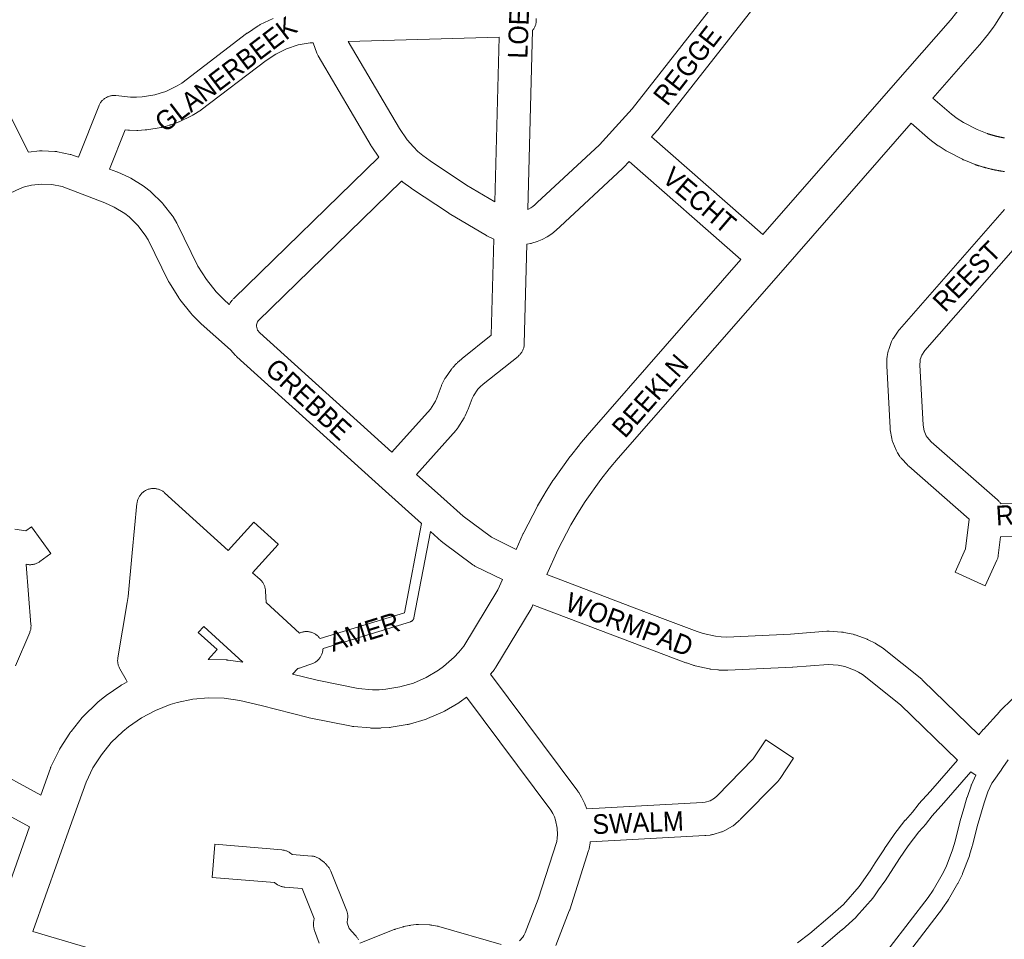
# Paper-space layout 'Layout1' of a CAD drawing. Header units: metres. Extents: x 123097 to 144122, y 392739 to 407589.
# Tile 124 of 256: x 131244 to 131630, y 395011 to 395372. Entities that reach past the tile are written whole.
import ezdxf
from ezdxf.enums import TextEntityAlignment as Align

# ---------------------------------------------------------------- set-up
doc = ezdxf.new("R2010")
doc.units = ezdxf.units.M
doc.header["$MEASUREMENT"] = 0
for name, color, linetype, lineweight in [('gs-anno-wegen algemeen tekst', 7, 'Continuous', 0), ('gs-knt-aanvullende hoofdweg', 7, 'Continuous', 0), ('gs-knt-fietspaden', 7, 'Continuous', 0), ('gs-knt-paden', 7, 'Continuous', 0), ('gs-knt-wegen algemeen', 7, 'Continuous', 0)]:
    doc.layers.add(name, color=color, linetype=linetype, lineweight=lineweight)
doc.styles.add('Style-Arial', font='arial.ttf')

psp = doc.layouts.get("Layout1")

# ---------------------------------------------------------------- linework, layer by layer
at = {"layer": 'gs-knt-aanvullende hoofdweg', "color": 7, "linetype": 'Continuous', "flags": 128}
for points in [[(131535.641, 395287.842), (131586.783, 395346.295), (131609.28, 395372.009), (131611.831, 395375.161), (131614.168, 395378.336), (131618.58, 395385.279), (131620.42, 395388.668), (131623.804, 395396.071), (131626.498, 395403.752), (131627.521, 395407.47), (131629.156, 395415.532), (131629.672, 395419.44), (131630.017, 395423.453), (131630.174, 395427.399), (131629.957, 395435.525), (131629.954, 395435.725), (131629.939, 395535.581), (131629.939, 395535.594), (131629.943, 395538.114)], [(131631.396, 395377.442), (131626.708, 395370.063), (131626.566, 395369.849), (131626.417, 395369.639), (131623.825, 395366.118), (131623.615, 395365.846), (131620.865, 395362.447), (131620.679, 395362.227), (131602.402, 395341.337)], [(131593.829, 395331.538), (131542.652, 395273.046), (131478.93, 395200.215), (131475.366, 395196.025), (131472.039, 395191.822), (131465.878, 395183.155), (131463, 395178.63), (131460.285, 395174.01), (131455.231, 395164.267), (131450.824, 395154.524)], [(131438.808, 395164.405), (131441.63, 395170.642), (131441.715, 395170.824), (131441.805, 395171.004), (131447.044, 395181.102), (131447.137, 395181.277), (131447.235, 395181.448), (131450.117, 395186.354), (131450.255, 395186.579), (131453.308, 395191.38), (131453.414, 395191.541), (131453.524, 395191.7), (131459.909, 395200.682), (131460.023, 395200.839), (131460.142, 395200.992), (131463.672, 395205.451), (131463.84, 395205.656), (131467.524, 395209.987), (131467.592, 395210.066), (131527.067, 395278.044)], [(131351.128, 395115.511), (131360.775, 395113.078), (131376.86, 395109.84), (131382.487, 395109.341), (131385.11, 395109.354), (131387.727, 395109.53), (131393.25, 395110.426), (131398.505, 395111.969), (131403.528, 395114.153), (131408.341, 395117.003), (131410.374, 395118.48), (131414.545, 395122.139), (131416.336, 395124.027), (131418.347, 395126.468), (131431.608, 395148.484), (131433.44, 395152.536)], [(131445.457, 395142.657), (131445.112, 395141.894), (131444.986, 395141.628), (131444.941, 395141.542), (131444.919, 395141.498), (131444.894, 395141.454), (131444.849, 395141.368), (131444.702, 395141.113), (131430.928, 395118.244), (131430.731, 395117.934), (131430.518, 395117.633), (131430.291, 395117.343), (131428.783, 395115.513)], [(131318.02, 395121.21), (131318.042, 395121.21), (131325.05, 395121.035), (131325.334, 395121.022), (131325.476, 395121.012), (131325.524, 395121.007), (131325.618, 395120.999), (131325.901, 395120.965), (131331.597, 395120.169)], [(131252.3, 395068.018), (131256.08, 395078.6), (131256.179, 395078.862), (131256.215, 395078.948), (131256.232, 395078.991), (131256.252, 395079.035), (131256.287, 395079.12), (131256.406, 395079.374), (131259.486, 395085.671), (131259.616, 395085.925), (131259.663, 395086.008), (131259.685, 395086.05), (131259.756, 395086.174), (131259.905, 395086.418), (131263.683, 395092.323), (131263.841, 395092.56), (131263.897, 395092.638), (131263.924, 395092.676), (131263.952, 395092.714), (131264.008, 395092.792), (131264.184, 395093.016), (131268.609, 395098.454), (131268.793, 395098.671), (131268.858, 395098.742), (131268.889, 395098.777), (131268.986, 395098.882), (131269.186, 395099.085), (131274.2, 395103.983), (131274.435, 395104.203), (131274.679, 395104.412), (131277.388, 395106.639), (131277.64, 395106.838), (131277.901, 395107.026), (131283.676, 395110.998), (131283.914, 395111.155), (131283.995, 395111.204), (131284.035, 395111.23), (131284.158, 395111.303), (131284.407, 395111.441), (131286.256, 395112.424)], [(131419.325, 395106.418), (131416.885, 395104.645), (131416.596, 395104.445), (131416.298, 395104.259), (131410.779, 395100.99), (131410.508, 395100.837), (131410.23, 395100.695), (131409.946, 395100.565), (131404.064, 395098.008), (131403.776, 395097.889), (131403.483, 395097.783), (131403.186, 395097.689), (131397.03, 395095.882), (131396.729, 395095.8), (131396.425, 395095.731), (131396.117, 395095.675), (131389.785, 395094.648), (131389.438, 395094.6), (131389.089, 395094.568), (131385.887, 395094.352), (131385.654, 395094.34), (131385.42, 395094.335), (131382.21, 395094.319), (131381.859, 395094.326), (131381.509, 395094.348), (131375.12, 395094.915), (131374.846, 395094.945), (131374.753, 395094.958), (131374.709, 395094.964), (131374.666, 395094.971), (131374.573, 395094.984), (131374.302, 395095.034), (131357.633, 395098.39), (131357.279, 395098.47), (131338.793, 395103.13), (131330.395, 395105.171), (131324.247, 395106.03), (131318.097, 395106.184), (131311.969, 395105.635), (131305.838, 395104.372), (131303.094, 395103.556), (131297.266, 395101.266), (131291.835, 395098.38), (131286.678, 395094.833), (131284.466, 395093.014), (131279.988, 395088.64), (131276.104, 395083.868), (131272.79, 395078.686), (131270.083, 395073.152), (131263.839, 395055.669), (131249.292, 395014.897), (131249.161, 395014.528)], [(131223.216, 394987.331), (131232.697, 395013.082), (131235.146, 395019.945), (131247.87, 395055.61)]]:
    psp.add_lwpolyline(points, dxfattribs=at)
at = {"layer": 'gs-knt-fietspaden', "color": 7, "linetype": 'Continuous', "flags": 128}
for points in [[(131620.478, 395091.695), (131622.144, 395093.7), (131622.242, 395093.814), (131628.635, 395100.871), (131628.705, 395100.945), (131628.775, 395101.018), (131633.569, 395105.735)], [(131549.264, 395010.084), (131554.13, 395013.725), (131562.113, 395020.482), (131567.264, 395025.147), (131573.498, 395032.203), (131577.779, 395038.301), (131579.798, 395041.425), (131583.386, 395046.965), (131583.425, 395047.024), (131586.933, 395052.21), (131586.996, 395052.3), (131587.062, 395052.388), (131591.428, 395058.042), (131591.505, 395058.139), (131591.586, 395058.232), (131594.383, 395061.371), (131596.604, 395064.27), (131596.691, 395064.38), (131596.783, 395064.486), (131601.401, 395069.61), (131611.994, 395081.786)], [(131631.941, 395081.924), (131629.896, 395078.849), (131628.909, 395077.364), (131628.821, 395077.238), (131627.62, 395075.593), (131625.591, 395072.815), (131625.538, 395072.742), (131623.94, 395069.302), (131622.474, 395064.952), (131622.473, 395064.948), (131619.711, 395055.677), (131619.71, 395055.672), (131617.89, 395048.196), (131617.848, 395048.037), (131616.803, 395044.477), (131616.76, 395044.342), (131616.712, 395044.209), (131614.056, 395037.283), (131614.003, 395037.152), (131613.944, 395037.022), (131612.34, 395033.677), (131612.276, 395033.551), (131612.207, 395033.427), (131608.47, 395027.019), (131608.396, 395026.898), (131608.318, 395026.78), (131606.196, 395023.737), (131606.102, 395023.608), (131583.74, 394994.456)], [(131578.227, 394998.802), (131600.483, 395027.817), (131602.477, 395030.678), (131606.071, 395036.841), (131607.553, 395039.929), (131610.107, 395046.591), (131611.089, 395049.936), (131612.91, 395057.418), (131612.932, 395057.504), (131612.953, 395057.579), (131612.956, 395057.59), (131614.215, 395061.866), (131614.221, 395061.886), (131615.764, 395067.016), (131615.767, 395067.025), (131615.802, 395067.135), (131617.349, 395071.727), (131617.393, 395071.847), (131617.408, 395071.887), (131617.416, 395071.908), (131617.441, 395071.967), (131617.492, 395072.085), (131619.237, 395075.841), (131618.485, 395076.309), (131618.333, 395076.407), (131618.184, 395076.508), (131617.267, 395077.152), (131606.677, 395064.979), (131606.636, 395064.933), (131602.091, 395059.89), (131599.876, 395056.999), (131599.795, 395056.897), (131599.71, 395056.798), (131596.909, 395053.654), (131592.686, 395048.185), (131589.259, 395043.12), (131583.628, 395034.417), (131583.53, 395034.274), (131581.061, 395030.841), (131579.177, 395028.071), (131579.092, 395027.951), (131579.001, 395027.834), (131578.906, 395027.721), (131572.395, 395020.352), (131572.307, 395020.257), (131572.262, 395020.209), (131572.246, 395020.194), (131572.215, 395020.164), (131572.121, 395020.074), (131566.781, 395015.239), (131566.693, 395015.162), (131558.585, 395008.299)]]:
    psp.add_lwpolyline(points, dxfattribs=at)
at = {"layer": 'gs-knt-paden', "color": 7, "linetype": 'Continuous', "flags": 128}
for points in [[(131361.882, 395129.386), (131395.021, 395139.507), (131401.742, 395174.533)], [(131405.232, 395171.393), (131398.741, 395137.559), (131398.721, 395137.467), (131398.696, 395137.375), (131398.668, 395137.285), (131398.635, 395137.196), (131398.598, 395137.108), (131398.557, 395137.023), (131398.512, 395136.94), (131398.463, 395136.859), (131398.41, 395136.78), (131398.353, 395136.704), (131398.293, 395136.63), (131398.23, 395136.56), (131398.163, 395136.492), (131398.094, 395136.428), (131398.021, 395136.367), (131397.946, 395136.31), (131397.867, 395136.256), (131397.787, 395136.206), (131397.704, 395136.16), (131397.619, 395136.118), (131397.533, 395136.079), (131397.444, 395136.045), (131397.354, 395136.016), (131363.056, 395125.542)]]:
    psp.add_lwpolyline(points, dxfattribs=at)
at = {"layer": 'gs-knt-wegen algemeen', "color": 7, "linetype": 'Continuous', "flags": 128}
for points in [[(131443.445, 395297.735), (131443.692, 395297.845), (131444.551, 395298.32), (131445.365, 395298.867), (131446.128, 395299.483), (131446.837, 395300.162), (131446.97, 395300.297), (131447.107, 395300.428), (131471.501, 395323.121), (131477.821, 395330.06), (131484.336, 395337.216), (131553.328, 395425.205), (131555.279, 395428.18), (131556.598, 395431.303), (131556.984, 395432.729), (131557.254, 395434.271), (131557.42, 395436.815), (131557.516, 395496.385)], [(131563.744, 395417.388), (131494.434, 395328.993), (131494.283, 395328.807), (131494.125, 395328.627), (131491.913, 395326.198)], [(131267.105, 395318.166), (131275.061, 395338.297), (131275.183, 395338.585), (131275.318, 395338.867), (131275.467, 395339.142), (131275.629, 395339.409), (131275.804, 395339.669), (131275.991, 395339.919), (131276.19, 395340.161), (131276.4, 395340.393), (131276.621, 395340.614), (131276.852, 395340.824), (131277.094, 395341.023), (131277.344, 395341.211), (131277.603, 395341.386), (131277.871, 395341.548), (131278.146, 395341.697), (131278.427, 395341.833), (131278.715, 395341.956), (131279.009, 395342.064), (131279.307, 395342.158), (131279.609, 395342.238), (131279.915, 395342.303), (131280.224, 395342.353), (131280.535, 395342.388), (131280.847, 395342.408), (131281.16, 395342.414), (131281.473, 395342.404), (131281.784, 395342.379), (131287.578, 395341.781), (131289.883, 395341.751), (131292.131, 395341.88), (131297.027, 395342.689), (131299.198, 395343.289), (131301.321, 395344.04), (131305.794, 395346.182), (131307.634, 395347.317), (131333.044, 395366.684), (131333.209, 395366.805), (131333.378, 395366.922), (131337.639, 395369.764), (131337.885, 395369.92), (131338.138, 395370.066), (131338.398, 395370.199), (131343.478, 395372.677)], [(131446.764, 395372.609), (131446.745, 395371.874), (131446.728, 395371.556), (131446.697, 395371.24), (131446.65, 395370.925), (131446.587, 395370.613), (131446.51, 395370.305), (131446.417, 395370.001), (131446.31, 395369.701), (131446.188, 395369.407), (131446.052, 395369.12), (131445.902, 395368.839), (131445.739, 395368.567), (131445.562, 395368.302), (131445.373, 395368.046), (131445.325, 395367.988), (131443.445, 395297.735)], [(131432.228, 395365.3), (131372.963, 395363.565)], [(131430.499, 395300.654), (131432.228, 395365.3)], [(131359.145, 395363.084), (131357.976, 395363.034), (131353.27, 395362.223), (131348.769, 395360.771), (131344.498, 395358.689), (131340.776, 395356.206), (131340.773, 395356.204), (131340.77, 395356.202)], [(131384.943, 395318.272), (131382.213, 395322.251), (131382.089, 395322.438), (131381.972, 395322.629), (131361.164, 395357.942), (131361.024, 395358.193), (131360.895, 395358.45), (131360.777, 395358.712), (131360.671, 395358.979), (131359.145, 395363.084)], [(131372.963, 395363.565), (131393.076, 395329.432), (131396.128, 395324.983), (131398.506, 395322.248), (131400.307, 395320.485), (131402.229, 395318.839), (131405.108, 395316.737), (131419.347, 395307.272), (131430.499, 395300.654)], [(131340.77, 395356.202), (131315.271, 395336.767), (131315.099, 395336.641), (131314.923, 395336.52), (131314.743, 395336.405), (131312.336, 395334.92), (131312.138, 395334.802), (131311.936, 395334.692), (131311.729, 395334.588), (131306.631, 395332.147), (131306.422, 395332.052), (131306.209, 395331.963), (131305.993, 395331.882), (131303.327, 395330.938), (131303.108, 395330.865), (131302.887, 395330.8), (131300.161, 395330.047), (131299.939, 395329.99), (131299.715, 395329.94), (131299.489, 395329.899), (131293.912, 395328.978), (131293.684, 395328.945), (131293.456, 395328.919), (131293.226, 395328.902), (131290.403, 395328.739), (131290.173, 395328.73), (131289.943, 395328.729), (131287.115, 395328.766), (131286.822, 395328.776), (131286.531, 395328.8), (131285.355, 395328.921), (131279.294, 395313.584)], [(131602.402, 395341.337), (131609.673, 395335.048), (131611.974, 395333.376), (131614.355, 395331.856), (131619.708, 395329.086), (131623.642, 395327.501), (131623.793, 395327.451), (131623.944, 395327.402), (131624.097, 395327.353), (131624.248, 395327.305), (131624.401, 395327.257), (131624.553, 395327.21), (131624.706, 395327.163), (131624.858, 395327.117), (131625.011, 395327.071), (131625.163, 395327.025), (131625.317, 395326.98), (131625.469, 395326.936), (131625.623, 395326.892), (131625.776, 395326.848), (131625.93, 395326.805), (131626.083, 395326.763), (131626.238, 395326.721), (131626.391, 395326.679), (131626.546, 395326.638), (131626.699, 395326.597), (131626.854, 395326.557), (131627.008, 395326.518), (131627.163, 395326.478), (131627.318, 395326.44), (131627.473, 395326.401), (131627.627, 395326.364), (131627.783, 395326.326), (131627.937, 395326.29), (131628.093, 395326.253), (131628.248, 395326.218), (131628.404, 395326.182), (131628.559, 395326.147), (131628.715, 395326.113), (131628.871, 395326.079), (131629.027, 395326.046), (131629.183, 395326.013), (131629.339, 395325.98), (131629.495, 395325.949), (131629.652, 395325.917), (131629.808, 395325.886), (131629.965, 395325.856), (131630.121, 395325.826), (131630.278, 395325.796), (131630.435, 395325.767)], [(131240.74, 395333.668), (131247.549, 395320.225)], [(131630.533, 395312.56), (131630.329, 395312.59), (131630.126, 395312.62), (131629.922, 395312.651), (131629.72, 395312.683), (131629.516, 395312.715), (131629.313, 395312.748), (131629.11, 395312.781), (131628.908, 395312.815), (131628.704, 395312.85), (131628.502, 395312.886), (131628.299, 395312.922), (131628.097, 395312.959), (131627.894, 395312.996), (131627.693, 395313.034), (131627.49, 395313.073), (131627.289, 395313.112), (131627.086, 395313.152), (131626.885, 395313.193), (131626.683, 395313.234), (131626.482, 395313.276), (131626.281, 395313.319), (131626.08, 395313.362), (131625.878, 395313.406), (131625.678, 395313.45), (131625.477, 395313.495), (131625.277, 395313.541), (131625.076, 395313.588), (131624.876, 395313.635), (131624.675, 395313.682), (131624.476, 395313.731), (131624.276, 395313.78), (131624.077, 395313.829), (131623.877, 395313.88), (131623.678, 395313.93), (131623.478, 395313.982), (131623.28, 395314.034), (131623.08, 395314.087), (131622.882, 395314.14), (131622.683, 395314.195), (131622.485, 395314.249), (131622.287, 395314.305), (131622.089, 395314.361), (131621.891, 395314.417), (131621.694, 395314.474), (131621.496, 395314.533), (131621.299, 395314.591), (131621.102, 395314.65), (131620.905, 395314.71), (131620.708, 395314.77), (131620.512, 395314.831), (131620.315, 395314.893), (131620.12, 395314.955), (131619.924, 395315.018), (131619.728, 395315.082), (131619.532, 395315.146), (131619.338, 395315.211), (131619.15, 395315.276), (131618.965, 395315.348), (131614.555, 395317.125), (131614.273, 395317.247), (131613.997, 395317.381), (131608.109, 395320.428), (131607.85, 395320.57), (131607.599, 395320.723), (131604.803, 395322.507), (131604.639, 395322.615), (131604.479, 395322.728), (131601.796, 395324.678), (131601.576, 395324.844), (131601.365, 395325.02), (131593.829, 395331.538)], [(131491.913, 395326.198), (131535.641, 395287.842)], [(131247.549, 395320.225), (131251.778, 395320.69), (131252.035, 395320.713), (131252.292, 395320.726), (131252.55, 395320.729), (131252.807, 395320.721), (131257.856, 395320.474), (131258.113, 395320.457), (131258.369, 395320.429), (131258.623, 395320.391), (131258.876, 395320.343), (131263.823, 395319.304), (131264.133, 395319.231), (131264.44, 395319.143), (131264.741, 395319.04), (131267.105, 395318.166)], [(131279.294, 395313.584), (131282.212, 395312.469), (131282.394, 395312.396), (131282.574, 395312.318), (131286.917, 395310.35), (131287.174, 395310.226), (131287.426, 395310.091), (131287.672, 395309.946), (131292.439, 395306.977), (131292.633, 395306.851), (131292.822, 395306.719), (131293.007, 395306.58), (131295.221, 395304.849), (131295.401, 395304.702), (131295.576, 395304.55), (131295.745, 395304.391), (131299.776, 395300.479), (131299.992, 395300.259), (131300.198, 395300.028), (131300.392, 395299.789), (131303.827, 395295.344), (131303.966, 395295.158), (131304.098, 395294.967), (131304.223, 395294.771), (131305.694, 395292.377), (131305.85, 395292.109), (131305.993, 395291.833), (131313.978, 395275.534), (131317.279, 395270.282), (131321.179, 395265.424), (131324.11, 395262.425), (131326.278, 395260.496), (131326.322, 395260.573), (131326.474, 395260.813), (131326.636, 395261.047), (131327.308, 395261.971), (131327.475, 395262.191), (131327.651, 395262.403), (131327.836, 395262.607), (131328.029, 395262.804), (131384.943, 395318.272)], [(131483.145, 395316.569), (131480.946, 395314.155), (131480.761, 395313.959), (131480.567, 395313.772), (131456.103, 395291.015), (131454.53, 395289.534), (131452.831, 395288.198), (131451.02, 395287.018), (131449.113, 395286.003), (131447.123, 395285.161), (131445.066, 395284.498), (131444.787, 395284.428), (131444.505, 395284.37), (131443.08, 395284.112)], [(131527.067, 395278.044), (131483.145, 395316.569)], [(131401.742, 395174.533), (131386.266, 395188.459), (131329.244, 395239.936), (131329.08, 395240.089), (131328.921, 395240.248), (131328.768, 395240.413), (131326.782, 395242.619), (131315.285, 395252.85), (131315.118, 395253.004), (131314.957, 395253.163), (131311.646, 395256.551), (131311.43, 395256.783), (131311.226, 395257.025), (131306.891, 395262.423), (131306.738, 395262.621), (131306.593, 395262.825), (131306.455, 395263.035), (131302.771, 395268.897), (131302.653, 395269.093), (131302.541, 395269.293), (131302.437, 395269.497), (131294.438, 395285.826), (131293.312, 395287.658), (131290.374, 395291.46), (131286.927, 395294.806), (131285.261, 395296.109), (131281.152, 395298.667), (131277.379, 395300.377), (131268.53, 395303.76), (131260.678, 395306.66), (131256.705, 395307.495), (131252.687, 395307.692), (131248.611, 395307.244), (131245.882, 395306.565), (131244.154, 395305.955), (131240.315, 395304.064)], [(131393.906, 395308.826), (131337.513, 395253.866), (131337.417, 395253.734), (131337.353, 395253.616), (131337.073, 395252.876), (131337.019, 395252.413), (131336.997, 395251.941), (131337.358, 395250.33), (131338.219, 395249.374), (131390.129, 395202.512)], [(131430.108, 395286.044), (131427.637, 395287.239), (131427.391, 395287.365), (131427.15, 395287.501), (131412.559, 395296.161), (131412.418, 395296.247), (131412.278, 395296.337), (131397.781, 395305.973), (131397.546, 395306.137), (131394.348, 395308.472), (131394.148, 395308.625), (131393.953, 395308.785), (131393.906, 395308.826)], [(131640.383, 395289.326), (131599.281, 395242.349), (131598.108, 395240.625), (131597.455, 395238.857), (131597.356, 395238.283), (131597.314, 395236.819), (131598.55, 395213.145), (131598.939, 395210.853), (131599.768, 395208.885), (131600.101, 395208.368), (131601.732, 395206.585), (131627.79, 395183.783), (131628.022, 395183.57), (131628.244, 395183.345), (131628.455, 395183.11), (131628.654, 395182.864), (131628.841, 395182.61), (131629.016, 395182.347), (131629.049, 395182.29), (131633.535, 395182.438)], [(131390.129, 395202.512), (131405.238, 395219.452), (131407.185, 395222.563), (131407.865, 395224.048), (131409.419, 395228.338), (131409.505, 395228.563), (131409.6, 395228.785), (131409.702, 395229.003), (131410.609, 395230.841), (131410.757, 395231.123), (131410.918, 395231.397), (131411.093, 395231.663), (131413.422, 395235.03), (131413.609, 395235.287), (131413.808, 395235.533), (131414.018, 395235.77), (131415.417, 395237.268), (131415.64, 395237.495), (131415.873, 395237.711), (131417.411, 395239.065), (131417.655, 395239.27), (131429.098, 395248.391), (131430.108, 395286.044)], [(131443.08, 395284.112), (131442.032, 395245.013), (131442.016, 395244.699), (131441.984, 395244.385), (131441.938, 395244.074), (131441.877, 395243.765), (131441.8, 395243.459), (131441.709, 395243.158), (131441.604, 395242.861), (131441.484, 395242.57), (131441.351, 395242.284), (131441.203, 395242.006), (131441.043, 395241.735), (131440.869, 395241.472), (131440.683, 395241.218), (131440.485, 395240.973), (131440.275, 395240.738), (131440.055, 395240.513), (131439.823, 395240.3), (131439.582, 395240.097), (131425.895, 395229.188), (131424.716, 395228.149), (131423.859, 395227.232), (131422.073, 395224.65), (131421.538, 395223.565), (131420.016, 395219.363), (131419.92, 395219.113), (131419.813, 395218.867), (131418.845, 395216.754), (131418.723, 395216.502), (131418.589, 395216.255), (131418.446, 395216.014), (131415.983, 395212.078), (131415.832, 395211.847), (131415.671, 395211.624), (131415.501, 395211.407), (131415.322, 395211.198), (131399.801, 395193.795)], [(131399.801, 395193.795), (131409.274, 395185.27), (131418.035, 395177.387), (131429.162, 395169.157), (131438.808, 395164.405)], [(131286.256, 395112.424), (131285.771, 395113.275), (131283.32, 395117.575), (131283.17, 395117.855), (131283.033, 395118.142), (131282.91, 395118.436), (131282.802, 395118.735), (131282.708, 395119.039), (131282.63, 395119.347), (131282.567, 395119.659), (131282.519, 395119.973), (131282.486, 395120.29), (131282.469, 395120.607), (131282.467, 395120.925), (131282.481, 395121.243), (131282.511, 395121.56), (131282.555, 395121.874), (131286.192, 395143.586), (131286.543, 395145.863), (131288.2, 395163.111), (131290.052, 395182.397), (131290.089, 395182.708), (131290.141, 395183.017), (131290.209, 395183.323), (131290.29, 395183.625), (131290.386, 395183.923), (131290.497, 395184.216), (131290.621, 395184.503), (131290.759, 395184.784), (131290.91, 395185.058), (131291.075, 395185.325), (131291.252, 395185.583), (131291.441, 395185.832), (131291.642, 395186.072), (131291.854, 395186.302), (131292.077, 395186.522), (131292.311, 395186.731), (131292.554, 395186.928), (131292.806, 395187.113), (131293.067, 395187.286), (131293.336, 395187.446), (131293.612, 395187.594), (131293.895, 395187.727), (131294.185, 395187.847), (131294.479, 395187.953), (131294.779, 395188.044), (131295.082, 395188.121), (131295.389, 395188.184), (131295.698, 395188.231), (131296.01, 395188.264), (131296.322, 395188.282), (131296.635, 395188.284), (131296.948, 395188.272), (131297.26, 395188.244), (131297.57, 395188.202), (131297.878, 395188.144), (131298.183, 395188.072), (131298.483, 395187.986), (131298.78, 395187.885), (131299.071, 395187.77), (131299.356, 395187.641), (131299.635, 395187.498), (131299.906, 395187.342), (131300.17, 395187.174), (131300.425, 395186.992), (131300.672, 395186.799), (131300.906, 395186.596), (131300.909, 395186.594), (131300.911, 395186.591)], [(131433.44, 395152.536), (131422.884, 395157.736), (131422.625, 395157.871), (131422.373, 395158.017), (131422.128, 395158.174), (131421.89, 395158.342), (131410.042, 395167.105), (131409.795, 395167.297), (131409.559, 395167.5), (131405.232, 395171.393)], [(131335.417, 395155.257), (131338.389, 395152.558), (131338.608, 395152.349), (131338.818, 395152.131), (131339.017, 395151.902), (131339.205, 395151.665), (131339.382, 395151.419), (131339.548, 395151.165), (131339.701, 395150.904), (131339.842, 395150.636), (131339.971, 395150.361), (131340.086, 395150.081), (131340.188, 395149.796), (131340.278, 395149.506), (131340.353, 395149.213), (131340.415, 395148.916), (131340.463, 395148.617), (131340.496, 395148.316), (131340.516, 395148.013), (131340.706, 395143.521)], [(131450.824, 395154.524), (131488.924, 395140.035), (131509.938, 395132.164), (131512.184, 395131.411), (131517.028, 395130.341), (131519.261, 395130.091), (131519.264, 395130.091), (131519.268, 395130.091)], [(131340.706, 395143.521), (131353.831, 395131.602), (131354.397, 395131.8), (131354.696, 395131.897), (131355, 395131.979), (131355.307, 395132.047), (131355.617, 395132.099), (131355.93, 395132.137), (131356.243, 395132.159), (131356.558, 395132.166), (131356.872, 395132.158), (131357.186, 395132.135), (131357.498, 395132.096), (131357.808, 395132.043), (131358.116, 395131.974), (131358.419, 395131.891), (131358.718, 395131.794), (131359.012, 395131.682), (131359.3, 395131.556), (131359.582, 395131.416), (131359.857, 395131.262), (131360.124, 395131.096), (131360.382, 395130.917), (131360.632, 395130.725), (131360.872, 395130.522), (131361.102, 395130.308), (131361.322, 395130.082), (131361.53, 395129.846), (131361.727, 395129.601), (131361.882, 395129.386)], [(131611.994, 395081.786), (131589.627, 395103.454), (131574.78, 395115.31), (131573.252, 395116.26), (131571.665, 395117.076), (131567.882, 395118.467), (131565.236, 395119.03), (131561.293, 395119.298), (131547.468, 395118.197), (131547.26, 395118.183), (131521.905, 395116.979), (131521.619, 395116.972), (131521.334, 395116.977), (131518.508, 395117.091), (131518.278, 395117.105), (131518.048, 395117.126), (131515.238, 395117.44), (131515.01, 395117.47), (131514.783, 395117.508), (131514.557, 395117.553), (131509.038, 395118.772), (131508.814, 395118.826), (131508.592, 395118.887), (131508.372, 395118.957), (131505.691, 395119.856), (131505.478, 395119.932), (131484.342, 395127.848), (131484.311, 395127.859), (131446.069, 395142.402), (131445.829, 395142.499), (131445.457, 395142.657)], [(131519.268, 395130.091), (131521.573, 395129.998), (131546.538, 395131.184), (131560.738, 395132.315), (131560.977, 395132.33), (131561.217, 395132.336), (131561.457, 395132.333), (131561.696, 395132.321), (131566.581, 395131.989), (131566.888, 395131.961), (131567.194, 395131.918), (131567.496, 395131.861), (131571.05, 395131.104), (131571.35, 395131.032), (131571.647, 395130.947), (131571.94, 395130.847), (131576.533, 395129.158), (131576.78, 395129.061), (131577.023, 395128.955), (131577.261, 395128.839), (131579.439, 395127.719), (131579.673, 395127.593), (131579.902, 395127.457), (131581.981, 395126.164), (131582.195, 395126.025), (131582.403, 395125.878), (131582.605, 395125.723), (131597.995, 395113.434), (131598.234, 395113.234), (131598.463, 395113.023), (131620.478, 395091.695)], [(131183.525, 395126.757), (131200.746, 395117.402), (131200.979, 395117.269), (131201.208, 395117.126), (131204.519, 395114.955), (131204.748, 395114.798), (131204.97, 395114.631), (131205.185, 395114.454), (131206.849, 395113.028), (131207.071, 395112.829), (131207.283, 395112.621), (131208.809, 395111.05), (131209.011, 395110.832), (131209.202, 395110.606), (131209.383, 395110.371), (131211.977, 395106.845), (131212.14, 395106.611), (131212.294, 395106.371), (131225.754, 395084.244), (131226.576, 395083.226), (131229.022, 395080.927), (131231.662, 395079.199), (131252.3, 395068.018)], [(131363.056, 395125.542), (131363.056, 395125.489), (131363.04, 395125.175), (131363.009, 395124.861), (131362.963, 395124.55), (131362.902, 395124.242), (131362.827, 395123.936), (131362.736, 395123.635), (131362.631, 395123.338), (131362.512, 395123.047), (131362.379, 395122.762), (131362.233, 395122.484), (131362.073, 395122.213), (131361.9, 395121.95), (131361.715, 395121.696), (131361.517, 395121.451), (131361.308, 395121.215), (131361.088, 395120.991), (131360.858, 395120.777), (131360.617, 395120.574), (131360.366, 395120.384), (131360.107, 395120.205), (131359.84, 395120.04), (131359.565, 395119.887), (131359.282, 395119.748), (131358.994, 395119.623), (131358.7, 395119.512), (131354.475, 395118.033), (131354.173, 395117.935), (131353.866, 395117.852), (131353.556, 395117.785), (131353.242, 395117.732), (131353.133, 395117.719), (131351.128, 395115.511)], [(131428.783, 395115.513), (131463.047, 395069.612), (131463.23, 395069.354), (131463.401, 395069.086), (131464.499, 395067.27), (131464.651, 395067.004), (131464.791, 395066.731), (131465.713, 395064.82), (131465.84, 395064.54), (131465.954, 395064.255)], [(131440.144, 395010.914), (131441.474, 395012.371), (131441.838, 395012.951), (131442.334, 395014.013), (131447.519, 395027.257), (131454.767, 395049.823), (131455.002, 395051.169), (131455.114, 395052.58), (131455.007, 395055.021), (131454.324, 395058.17), (131453.853, 395059.439), (131453.198, 395060.797), (131452.423, 395062.078), (131419.325, 395106.418)], [(131247.87, 395055.61), (131225.222, 395067.88)], [(131377.501, 395009.902), (131391.038, 395015.25), (131391.23, 395015.322), (131391.424, 395015.388), (131394.141, 395016.268), (131394.368, 395016.337), (131394.597, 395016.398), (131394.829, 395016.45), (131396.918, 395016.882), (131397.219, 395016.937), (131397.522, 395016.978), (131399.642, 395017.212), (131399.946, 395017.238), (131400.251, 395017.25), (131400.556, 395017.248), (131404.815, 395017.117), (131405.12, 395017.1), (131405.424, 395017.07), (131405.726, 395017.025), (131407.828, 395016.661), (131408.063, 395016.615), (131408.296, 395016.562), (131408.527, 395016.499), (131432.989, 395009.419)], [(131249.161, 395014.528), (131329.21, 394990.825)]]:
    psp.add_lwpolyline(points, dxfattribs=at)
for points in [[(131634.079, 395169.429), (131628.913, 395169.259), (131628.051, 395162.032), (131628.011, 395161.748), (131627.958, 395161.466), (131627.894, 395161.187), (131627.816, 395160.911), (131627.727, 395160.639), (131627.626, 395160.371), (131627.513, 395160.108), (131622.945, 395150.059, -0.3842027), (131622.932, 395150.055), (131611.097, 395155.435, -0.3842004), (131611.093, 395155.448), (131615.242, 395164.576), (131616.633, 395176.245), (131592.885, 395197.025), (131592.707, 395197.187), (131592.534, 395197.356), (131592.368, 395197.531), (131590.122, 395199.987), (131589.941, 395200.193), (131589.769, 395200.406), (131589.607, 395200.627), (131589.453, 395200.854), (131588.515, 395202.31), (131588.367, 395202.551), (131588.23, 395202.798), (131588.104, 395203.051), (131587.989, 395203.309), (131586.646, 395206.495), (131586.536, 395206.775), (131586.439, 395207.059), (131586.355, 395207.348), (131586.284, 395207.64), (131586.227, 395207.935), (131585.65, 395211.343), (131585.613, 395211.591), (131585.586, 395211.84), (131585.568, 395212.09), (131584.298, 395236.403), (131584.289, 395236.667), (131584.292, 395236.93), (131584.355, 395239.122), (131584.371, 395239.431), (131584.402, 395239.739), (131584.447, 395240.045), (131584.727, 395241.663), (131584.785, 395241.954), (131584.855, 395242.242), (131584.938, 395242.527), (131585.035, 395242.807), (131586.17, 395245.882), (131586.287, 395246.177), (131586.418, 395246.466), (131586.564, 395246.749), (131586.723, 395247.024), (131586.895, 395247.29), (131588.739, 395250), (131588.891, 395250.215), (131589.052, 395250.423), (131589.222, 395250.625), (131630.463, 395297.761)], [(131300.911, 395186.591), (131325.778, 395164.01), (131335.87, 395175.122, -0.3690078), (131335.883, 395175.123), (131345.508, 395166.382, -0.3690085), (131345.509, 395166.369), (131335.417, 395155.257)], [(131242.152, 395172.377), (131246.432, 395171.73), (131248.601, 395173.292, -0.3905121), (131248.615, 395173.29), (131256.213, 395162.741, -0.3905166), (131256.211, 395162.728), (131251.888, 395159.614), (131251.628, 395159.436), (131251.36, 395159.271), (131251.084, 395159.119), (131250.801, 395158.98), (131250.511, 395158.856), (131250.216, 395158.745), (131249.916, 395158.65), (131249.612, 395158.568), (131249.304, 395158.502), (131248.993, 395158.45), (131248.68, 395158.413), (131248.366, 395158.392), (131248.051, 395158.386), (131247.736, 395158.395), (131247.422, 395158.42), (131247.11, 395158.459), (131246.516, 395158.549), (131246.525, 395158.462), (131248.459, 395134.922), (131248.477, 395134.605), (131248.48, 395134.287), (131248.467, 395133.97), (131248.439, 395133.653), (131248.396, 395133.339), (131248.337, 395133.026), (131248.263, 395132.717), (131248.174, 395132.412), (131248.07, 395132.112), (131247.952, 395131.817), (131242.323, 395118.727)], [(131331.597, 395120.169), (131316.229, 395134.126), (131314.129, 395131.814), (131321.532, 395125.091, -0.3690124), (131321.533, 395125.078), (131318.02, 395121.21)], [(131465.954, 395064.255), (131466.547, 395062.654), (131512.036, 395065.128), (131512.965, 395065.234), (131514.936, 395065.82), (131516.663, 395066.818), (131517.668, 395067.696), (131531.903, 395082.194), (131536.862, 395089.698, -0.3848364), (131536.875, 395089.701), (131547.722, 395082.534, -0.3848383), (131547.724, 395082.52), (131542.419, 395074.492), (131542.24, 395074.235), (131542.05, 395073.987), (131541.847, 395073.749), (131541.633, 395073.52), (131526.784, 395058.397), (131526.607, 395058.223), (131526.424, 395058.057), (131524.754, 395056.598), (131524.511, 395056.395), (131524.259, 395056.205), (131523.997, 395056.027), (131523.727, 395055.862), (131520.785, 395054.162), (131520.517, 395054.016), (131520.242, 395053.882), (131519.961, 395053.761), (131519.675, 395053.653), (131519.384, 395053.559), (131516.127, 395052.59), (131515.851, 395052.515), (131515.571, 395052.451), (131515.29, 395052.4), (131515.006, 395052.362), (131513.314, 395052.17), (131513.124, 395052.151), (131512.934, 395052.138), (131467.943, 395049.69), (131467.926, 395049.532), (131467.881, 395049.228), (131467.515, 395047.136), (131467.456, 395046.844), (131467.385, 395046.554), (131467.3, 395046.268), (131459.853, 395023.082), (131459.788, 395022.89), (131459.717, 395022.7), (131454.382, 395009.073)], [(131361.55, 395009.961), (131359.714, 395014.946), (131359.612, 395015.246), (131359.524, 395015.551), (131359.452, 395015.859), (131359.394, 395016.171), (131359.352, 395016.485), (131359.325, 395016.801), (131359.314, 395017.118), (131359.317, 395017.435), (131359.337, 395017.751), (131359.371, 395018.066), (131359.578, 395019.595), (131354.853, 395031.36), (131348.077, 395031.922), (131347.78, 395031.954), (131347.485, 395031.999), (131347.193, 395032.057), (131346.904, 395032.129), (131346.618, 395032.214), (131346.336, 395032.312), (131346.059, 395032.423), (131345.788, 395032.546), (131345.522, 395032.682), (131345.263, 395032.829), (131345.011, 395032.988), (131344.767, 395033.159), (131344.044, 395033.689), (131319.518, 395035.745, -0.3840869), (131319.509, 395035.755), (131320.595, 395048.711, -0.384085), (131320.605, 395048.719), (131346.958, 395046.51), (131347.254, 395046.479), (131347.548, 395046.433), (131347.84, 395046.375), (131348.129, 395046.303), (131348.414, 395046.218), (131348.695, 395046.12), (131348.972, 395046.009), (131349.243, 395045.886), (131349.508, 395045.751), (131349.766, 395045.603), (131350.018, 395045.444), (131350.262, 395045.274), (131350.983, 395044.746), (131358.674, 395044.108), (131358.97, 395044.076), (131359.265, 395044.031), (131359.557, 395043.973), (131359.846, 395043.901), (131360.132, 395043.817), (131360.413, 395043.719), (131360.69, 395043.608), (131360.961, 395043.485), (131361.226, 395043.35), (131361.485, 395043.203), (131361.737, 395043.043), (131361.981, 395042.873), (131362.217, 395042.692), (131363.263, 395041.851), (131363.449, 395041.695), (131363.63, 395041.532), (131363.804, 395041.362), (131363.972, 395041.187), (131364.88, 395040.199), (131365.074, 395039.978), (131365.259, 395039.749), (131365.432, 395039.511), (131365.595, 395039.265), (131365.746, 395039.013), (131365.886, 395038.754), (131366.014, 395038.489), (131366.13, 395038.218), (131372.3, 395022.853), (131372.407, 395022.567), (131372.501, 395022.276), (131372.581, 395021.982), (131372.647, 395021.683), (131372.698, 395021.383), (131372.736, 395021.08), (131372.76, 395020.775), (131372.769, 395020.47), (131372.764, 395020.165), (131372.744, 395019.86), (131372.711, 395019.557), (131372.491, 395017.928), (131373.325, 395015.662), (131375.845, 395012.909), (131376.038, 395012.689), (131376.22, 395012.461), (131376.392, 395012.224), (131376.553, 395011.981), (131376.703, 395011.73), (131376.842, 395011.472), (131376.969, 395011.209)]]:
    psp.add_lwpolyline(points, format="xyb", dxfattribs=at)

# ---------------------------------------------------------------- texts
at = {"layer": 'gs-anno-wegen algemeen tekst', "color": 7, "style": 'Style-Arial', "width": 0.909091}
for s, rotation, p in [('LOENENSEBEEK', 87.94587, (131440.815, 395396.564)), ('REGGE', 51.97619, (131506.008, 395354.187)), ('VECHT', 319.49392, (131510.753, 395301.354)), ('REEST', 46.23462, (131615.668, 395271.478)), ('GREBBE', 317.15723, (131357.394, 395223.299)), ('BEEKLN', 48.59722, (131491.419, 395224.655)), ('REEST', 3.50253, (131643.361, 395178.602)), ('WORMPAD', 339.43633, (131483.292, 395135.003)), ('AMER', 17.42979, (131379.257, 395132.084)), ('SWALM', 2.18262, (131486.682, 395057.236))]:
    psp.add_text(s, height=7.7, rotation=rotation, dxfattribs=at).set_placement(p, align=Align.MIDDLE_CENTER)
at = {"layer": 'gs-anno-wegen algemeen tekst', "color": 7, "insert": (131324.935, 395350.705), "char_height": 7.7, "attachment_point": 5, "rotation": 37.31343, "line_spacing_factor": 0.6, "style": 'Style-Arial'}
psp.add_mtext('\\H1x;\\W0.909091;GLANERBEEK', dxfattribs=at)

doc.saveas('drawing.dxf')
